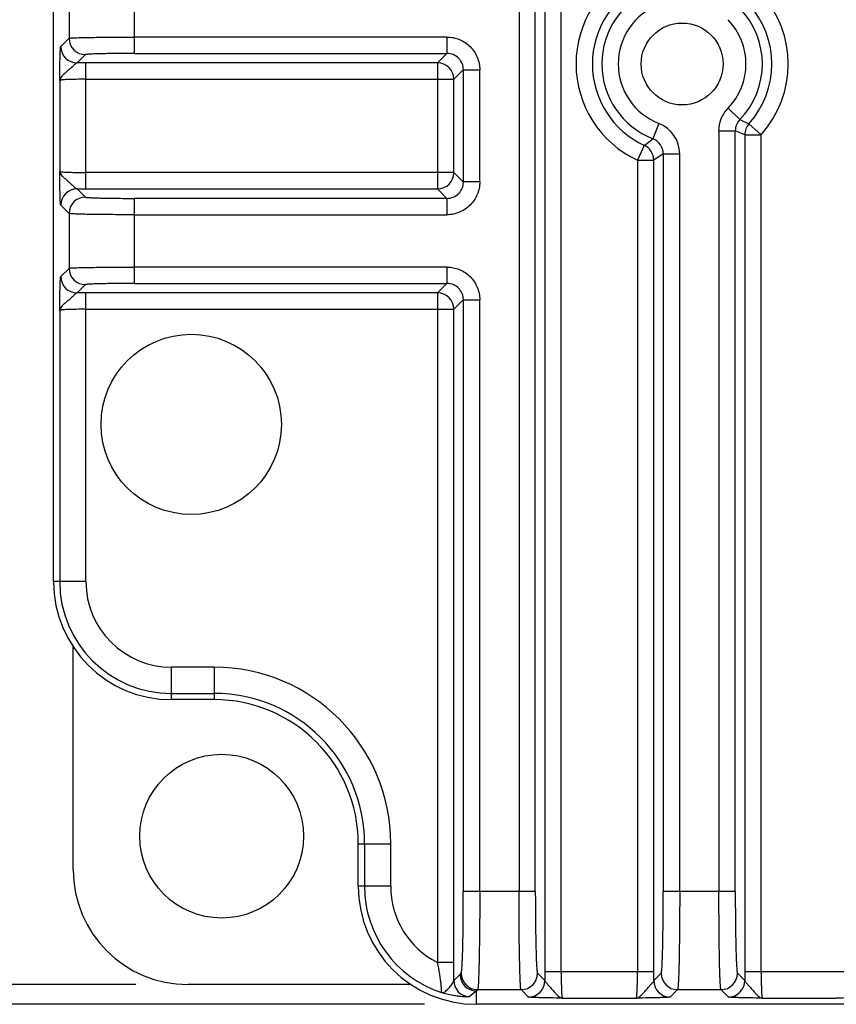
# Model space of a CAD drawing. Header units: inches. Extents: x 0 to 34, y 0 to 22.
# Tile 4 of 40: x 4.7 to 5.7, y 5.7 to 6.9. Entities that reach past the tile are written whole.
import ezdxf

# ---------------------------------------------------------------- set-up
doc = ezdxf.new("R2010")
doc.units = ezdxf.units.IN
doc.header["$LTSCALE"] = 1.87
doc.header["$MEASUREMENT"] = 0
doc.layers.get('0').update_dxf_attribs({"linetype": 'CONTINUOUS'})
doc.layers.add('DIMENSIONS', color=7, linetype='CONTINUOUS')
doc.styles.get("Standard").update_dxf_attribs({"font": 'txt', "width": 0.8})
doc.dimstyles.new('DIMSTYLE_1', dxfattribs={"dimtxt": 0.125, "dimasz": 0.18, "dimexe": 0.18, "dimexo": 0.0625, "dimgap": 0.09, "dimtad": 0, "dimtih": 1, "dimtoh": 1, "dimdec": 1, "dimdsep": 46, "dimtxsty": 'STANDARD', "dimblk": '_FILLED', "dimblk1": '_FILLED', "dimblk2": '_FILLED', "dimcen": 0.09, "dimadec": 0, "dimazin": 0, "dimtp": 0.1, "dimtm": 0.1, "dimtfac": 1, "dimtdec": 1, "dimtofl": 0, "dimtmove": 0, "dimatfit": 3, "dimldrblk": '_FILLED', "dimfxl": 1, "dimtolj": 1, "dimarcsym": 0})

# ---------------------------------------------------------------- blocks, each defined once
blk = doc.blocks.new('_FILLED')
at = {"color": 0, "linetype": 'BYBLOCK'}
blk.add_solid([(0, 0), (-1, 0.1736), (-1, -0.1736)], dxfattribs=at)
blk = doc.blocks.new('*D18')
at = {"layer": 'DIMENSIONS', "color": 2, "linetype": 'CONTINUOUS'}
for p, q in [((4.87, 7.948), (3.896, 7.948)), ((4.021, 7.948), (4.021, 7.0604)), ((4.021, 5.7354), (4.021, 6.6229)), ((4.87, 5.7354), (3.896, 5.7354))]:
    blk.add_line(p, q, dxfattribs=at)
at = {"layer": 'DIMENSIONS', "color": 2, "linetype": 'CONTINUOUS', "xscale": 0.18, "yscale": 0.18, "zscale": 0.18}
for p, rotation in [((4.021, 7.948), 90), ((4.021, 5.7354), 270)]:
    blk.add_blockref('_FILLED', p, dxfattribs=dict(at, rotation=rotation))
at = {"layer": 'DIMENSIONS', "color": 2, "linetype": 'CONTINUOUS', "insert": (3.921, 6.9979), "char_height": 0.125, "width": 0.6, "attachment_point": 2, "line_spacing_factor": 0.9}
blk.add_mtext('56.2\\P[2.21]', dxfattribs=at)
blk = doc.blocks.new('*D19')
at = {"layer": 'DIMENSIONS', "color": 2, "linetype": 'CONTINUOUS'}
for p, q in [((6.3206, 9.0637), (3.146, 9.0637)), ((3.271, 9.0637), (3.271, 7.6065)), ((3.271, 5.7117), (3.271, 6.9502)), ((5.2164, 5.7117), (3.146, 5.7117))]:
    blk.add_line(p, q, dxfattribs=at)
at = {"layer": 'DIMENSIONS', "color": 2, "linetype": 'CONTINUOUS', "xscale": 0.18, "yscale": 0.18, "zscale": 0.18}
for p, rotation in [((3.271, 9.0637), 90), ((3.271, 5.7117), 270)]:
    blk.add_blockref('_FILLED', p, dxfattribs=dict(at, rotation=rotation))
at = {"layer": 'DIMENSIONS', "color": 2, "linetype": 'CONTINUOUS', "insert": (3.271, 7.544), "char_height": 0.125, "width": 0.6, "attachment_point": 2, "line_spacing_factor": 0.9}
blk.add_mtext('85.7\\P[3.37]\\PMAX', dxfattribs=at)

msp = doc.modelspace()

# ---------------------------------------------------------------- linework, layer by layer
at = {"color": 7, "linetype": 'CONTINUOUS'}
for p, q in [((5.3301, 8.8793), (5.3301, 5.8474)), ((5.3497, 5.8474), (5.3497, 8.8793)), ((5.3611, 7.8881), (5.3611, 5.7506)), ((5.3808, 5.7506), (5.3808, 7.8881)), ((4.771, 6.2196), (4.771, 7.4637)), ((4.8683, 6.8544), (4.8683, 6.9566)), ((4.7896, 6.9385), (4.7896, 6.8726)), ((4.7797, 6.8627), (4.7896, 6.8726)), ((5.2436, 6.8741), (4.8683, 6.8741)), ((5.2436, 6.8741), (5.2436, 6.8544)), ((4.8093, 6.8529), (4.7994, 6.843)), ((4.8683, 6.8544), (5.2436, 6.8544)), ((5.2322, 6.843), (5.2436, 6.8544)), ((4.8099, 6.6916), (4.8099, 6.843)), ((5.2322, 6.843), (4.8099, 6.843)), ((5.2322, 6.843), (5.2322, 6.6916)), ((5.2632, 6.8347), (5.2519, 6.8233)), ((5.2632, 6.8347), (5.2829, 6.8347)), ((5.2632, 6.8347), (5.2632, 6.6999)), ((5.2829, 6.6999), (5.2829, 6.8347)), ((4.7784, 6.822), (4.7784, 6.7126)), ((4.8099, 6.8233), (5.2519, 6.8233)), ((5.2519, 6.7113), (5.2519, 6.8233)), ((5.5954, 6.7748), (5.5812, 6.7885)), ((5.4981, 6.7702), (5.4909, 6.7519)), ((5.5954, 6.7748), (5.6063, 6.7698)), ((5.6209, 6.7567), (5.6063, 6.7698)), ((5.5702, 6.7612), (5.5899, 6.7612)), ((5.5702, 6.7612), (5.5702, 5.8474)), ((5.6013, 6.7567), (5.5899, 6.7612)), ((5.5899, 5.8474), (5.5899, 6.7612)), ((5.6013, 6.7567), (5.6209, 6.7567)), ((5.6013, 6.7567), (5.6013, 5.7506)), ((5.6209, 5.7506), (5.6209, 6.7567)), ((5.4806, 6.7439), (5.4909, 6.7519)), ((5.4806, 6.7439), (5.4724, 6.7261)), ((5.5034, 6.7336), (5.492, 6.7261)), ((5.5034, 6.7336), (5.5231, 6.7336)), ((5.5034, 6.7336), (5.5034, 5.8474)), ((5.5231, 5.8474), (5.5231, 6.7336)), ((5.4724, 6.7261), (5.492, 6.7261)), ((5.4724, 6.7261), (5.4724, 5.7506)), ((5.492, 5.7506), (5.492, 6.7261)), ((5.2519, 6.7113), (4.8099, 6.7113)), ((5.2519, 6.7113), (5.2632, 6.6999)), ((5.2829, 6.6999), (5.2632, 6.6999)), ((4.7994, 6.6916), (4.8093, 6.6817)), ((4.8099, 6.6916), (5.2322, 6.6916)), ((5.2436, 6.6802), (5.2322, 6.6916)), ((4.8683, 6.578), (4.8683, 6.6802)), ((5.2436, 6.6802), (4.8683, 6.6802)), ((5.2436, 6.6802), (5.2436, 6.6605)), ((4.7896, 6.662), (4.7797, 6.6719)), ((4.7896, 6.662), (4.7896, 6.5961)), ((4.8683, 6.6605), (5.2436, 6.6605)), ((4.7797, 6.5862), (4.7896, 6.5961)), ((5.2436, 6.5976), (4.8683, 6.5976)), ((5.2436, 6.5976), (5.2436, 6.578)), ((4.8093, 6.5765), (4.7994, 6.5666)), ((4.8683, 6.578), (5.2436, 6.578)), ((5.2322, 6.5666), (5.2436, 6.578)), ((4.8099, 6.2196), (4.8099, 6.5666)), ((5.2322, 6.5666), (4.8099, 6.5666)), ((5.2322, 6.5666), (5.2322, 5.7618)), ((5.2632, 6.5583), (5.2519, 6.5469)), ((5.2632, 6.5583), (5.2829, 6.5583)), ((5.2632, 6.5583), (5.2632, 5.8474)), ((5.2829, 5.8474), (5.2829, 6.5583)), ((4.7784, 6.5456), (4.7784, 6.2196)), ((4.8099, 6.5469), (5.2519, 6.5469)), ((5.2519, 5.7618), (5.2519, 6.5469)), ((4.8099, 6.2196), (4.771, 6.2196)), ((4.7947, 5.8732), (4.7947, 6.1412)), ((4.964, 6.1167), (4.9128, 6.1167)), ((4.9128, 6.0778), (4.9128, 6.1167)), ((4.964, 6.1167), (4.964, 6.0778)), ((4.9128, 6.0853), (4.964, 6.0853)), ((4.964, 6.0778), (4.9128, 6.0778)), ((5.1371, 5.9047), (5.176, 5.9047)), ((5.1371, 5.8535), (5.1371, 5.9047)), ((5.1446, 5.9047), (5.1446, 5.8535)), ((5.176, 5.8535), (5.176, 5.9047)), ((5.176, 5.8535), (5.1371, 5.8535)), ((5.3497, 5.8474), (5.2632, 5.8474)), ((5.5899, 5.8474), (5.5034, 5.8474)), ((5.2519, 5.7618), (5.2322, 5.7618)), ((5.492, 5.7506), (5.3611, 5.7506)), ((5.7322, 5.7506), (5.6013, 5.7506)), ((5.2518, 5.7402), (5.2593, 5.7475)), ((5.2593, 5.7475), (5.2607, 5.749)), ((5.3523, 5.749), (5.3611, 5.7401)), ((5.492, 5.7401), (5.5009, 5.749)), ((5.5924, 5.749), (5.6013, 5.7401)), ((5.2005, 5.7354), (4.9325, 5.7354)), ((5.2789, 5.7278), (5.2702, 5.7206)), ((5.2804, 5.7293), (5.2789, 5.7278)), ((5.2789, 5.7117), (5.2789, 5.7278)), ((5.2804, 5.7293), (5.3326, 5.7293)), ((5.3415, 5.7204), (5.3326, 5.7293)), ((5.5206, 5.7293), (5.5117, 5.7204)), ((5.5206, 5.7293), (5.5727, 5.7293)), ((5.5816, 5.7204), (5.5727, 5.7293)), ((5.3821, 5.7191), (5.4711, 5.7191)), ((5.6223, 5.7191), (5.7112, 5.7191)), ((6.523, 5.7117), (5.2789, 5.7117))]:
    msp.add_line(p, q, dxfattribs=at)
for centre, radius in [((5.526, 6.8417), 0.0492), ((4.9364, 6.4086), 0.1083), ((4.973, 5.9137), 0.0984)]:
    msp.add_circle(centre, radius, dxfattribs=at)
for centre, radius, start, end in [((5.526, 6.8417), 0.1274, 114.8835, 245.1165), ((5.526, 6.8417), 0.1078, 114.8835, 245.1165), ((5.526, 6.8417), 0.0964, 111.3492, 248.6508), ((5.526, 6.8417), 0.1274, 318.1712, 41.8288), ((5.526, 6.8417), 0.0767, 111.3492, 248.6508), ((5.526, 6.8417), 0.1078, 318.1712, 41.8288), ((5.526, 6.8417), 0.0964, 316.0695, 43.9305), ((5.526, 6.8417), 0.0767, 316.0695, 43.9305), ((4.8093, 6.8726), 0.0197, 180.0473, 269.9527), ((4.7994, 6.8627), 0.0197, 180.0474, 269.9526), ((5.2436, 6.8347), 0.0197, 359.9424, 90.0576), ((4.8098, 4.9295), 1.9135, 89.9984, 90.3137), ((5.2322, 6.8233), 0.0197, 0.0538, 89.9462), ((5.4837, 6.7336), 0.0394, 359.9972, 68.6537), ((5.6096, 6.7612), 0.0197, 136.0501, 180.0216), ((5.621, 6.7567), 0.0197, 138.185, 179.9861), ((5.4837, 6.7336), 0.0197, 359.9647, 68.6879), ((5.4723, 6.7261), 0.0197, 0.0291, 65.0874), ((5.2322, 6.7113), 0.0197, 270.0538, 359.9462), ((5.2436, 6.6999), 0.0197, 269.9424, 0.0576), ((4.7994, 6.6719), 0.0197, 90.0553, 179.9447), ((4.8098, 8.6051), 1.9135, 269.6863, 270.0016), ((4.8093, 6.662), 0.0197, 90.0475, 179.9526), ((4.8093, 6.5962), 0.0197, 180.0473, 269.9527), ((4.7994, 6.5863), 0.0197, 180.0474, 269.9526), ((5.2436, 6.5583), 0.0197, 359.9424, 90.0576), ((4.8098, 4.6531), 1.9135, 89.9984, 90.3137), ((5.2322, 6.5469), 0.0197, 0.0538, 89.9462), ((4.9128, 6.2196), 0.1418, 180, 270), ((4.9128, 6.2196), 0.1344, 180, 270), ((4.9128, 6.2196), 0.1029, 180, 270), ((4.964, 5.9047), 0.2121, 0, 90), ((4.964, 5.9047), 0.1806, 0, 90), ((4.964, 5.9047), 0.1731, 0, 90), ((4.9325, 5.8732), 0.1378, 180, 270), ((5.2789, 5.8535), 0.1418, 180, 270), ((5.2789, 5.8535), 0.1344, 180, 251.8299), ((5.2789, 5.8535), 0.1029, 180, 242.9855), ((3.041, 5.7616), 2.2109, 359.4473, 0.0067), ((7.2746, 5.7506), 1.9135, 179.9984, 180.3137), ((3.5786, 5.7506), 1.9135, 359.6863, 0.0016), ((7.5147, 5.7506), 1.9135, 179.9984, 180.3137), ((5.2715, 5.7403), 0.0197, 180.0435, 266.1768), ((5.279, 5.7475), 0.0197, 180.0474, 269.9526), ((5.2804, 5.749), 0.0197, 180.0474, 269.9526), ((5.3326, 5.749), 0.0197, 270.0474, 359.9526), ((5.3414, 5.7401), 0.0197, 270.0474, 359.9526), ((5.5117, 5.7401), 0.0197, 180.0474, 269.9526), ((5.5206, 5.749), 0.0197, 180.0474, 269.9526), ((5.5727, 5.749), 0.0197, 270.0474, 359.9526), ((5.5816, 5.7401), 0.0197, 270.0474, 359.9526)]:
    msp.add_arc(centre, radius, start, end, dxfattribs=at)
for points, knots in [([(4.7896, 6.8726), (4.7897, 6.8727), (4.7904, 6.8727), (4.7917, 6.8729), (4.7937, 6.873), (4.7964, 6.8732), (4.7997, 6.8733), (4.8055, 6.8735), (4.814, 6.8736), (4.8257, 6.8738), (4.839, 6.874), (4.8534, 6.874), (4.8633, 6.8741), (4.8683, 6.8741)], [0, 0, 0, 0, 0.007453, 0.024001, 0.049545, 0.08391, 0.126851, 0.177913, 0.302347, 0.452777, 0.623459, 0.80816, 1, 1, 1, 1]), ([(5.2436, 6.8741), (5.2487, 6.8741), (5.259, 6.872), (5.2721, 6.8633), (5.2809, 6.8502), (5.2829, 6.8398), (5.2829, 6.8347)], [0, 0, 0, 0, 0.249983, 0.5, 0.750017, 1, 1, 1, 1]), ([(4.7784, 6.822), (4.7785, 6.8269), (4.7786, 6.8341), (4.7787, 6.8433), (4.7789, 6.8494), (4.7791, 6.8545), (4.7792, 6.8581), (4.7794, 6.8604), (4.7794, 6.8615), (4.7796, 6.8622), (4.7796, 6.8626), (4.7797, 6.8627)], [0, 0, 0, 0, 0.361043, 0.528481, 0.679367, 0.808267, 0.908358, 0.945565, 0.973462, 0.99167, 1, 1, 1, 1]), ([(4.8683, 6.8544), (4.8645, 6.8544), (4.8571, 6.8544), (4.8463, 6.8543), (4.8364, 6.8541), (4.8276, 6.854), (4.8212, 6.8538), (4.8169, 6.8536), (4.8144, 6.8535), (4.8123, 6.8533), (4.8108, 6.8532), (4.8099, 6.853), (4.8094, 6.853), (4.8093, 6.8529)], [0, 0, 0, 0, 0.191755, 0.376375, 0.546988, 0.697365, 0.821769, 0.872827, 0.915776, 0.950161, 0.975744, 0.992367, 1, 1, 1, 1]), ([(4.7994, 6.843), (4.7991, 6.8429), (4.7983, 6.8426), (4.7967, 6.8414), (4.7943, 6.839), (4.791, 6.836), (4.7875, 6.833), (4.7841, 6.8301), (4.7806, 6.8269), (4.7786, 6.824), (4.7784, 6.822)], [0, 0, 0, 0, 0.031255, 0.079003, 0.2067, 0.361517, 0.523092, 0.674815, 0.806476, 1, 1, 1, 1]), ([(4.8099, 6.8233), (4.8059, 6.8233), (4.8002, 6.8233), (4.7929, 6.8231), (4.7882, 6.823), (4.7843, 6.8228), (4.7817, 6.8226), (4.7801, 6.8224), (4.7792, 6.8223), (4.7787, 6.8222), (4.7785, 6.8221), (4.7784, 6.822)], [0, 0, 0, 0, 0.37577, 0.54613, 0.696318, 0.820615, 0.914639, 0.949102, 0.974829, 0.991723, 1, 1, 1, 1]), ([(5.5702, 6.7612), (5.5702, 6.7662), (5.5722, 6.7762), (5.5778, 6.7849), (5.5812, 6.7885)], [0, 0, 0, 0, 0.5, 1, 1, 1, 1]), ([(4.7784, 6.7126), (4.7786, 6.7106), (4.7806, 6.7077), (4.7841, 6.7045), (4.7875, 6.7016), (4.791, 6.6986), (4.7943, 6.6956), (4.7967, 6.6932), (4.7983, 6.692), (4.7991, 6.6917), (4.7994, 6.6916)], [0, 0, 0, 0, 0.19352, 0.325179, 0.476906, 0.63848, 0.793307, 0.920986, 0.968714, 1, 1, 1, 1]), ([(4.7784, 6.7126), (4.7785, 6.7125), (4.7787, 6.7124), (4.7792, 6.7123), (4.7801, 6.7122), (4.7817, 6.712), (4.7843, 6.7118), (4.7882, 6.7116), (4.7929, 6.7115), (4.8002, 6.7113), (4.8059, 6.7113), (4.8099, 6.7113)], [0, 0, 0, 0, 0.008277, 0.025171, 0.050898, 0.085361, 0.179385, 0.303682, 0.45387, 0.62423, 1, 1, 1, 1]), ([(4.7797, 6.6719), (4.7796, 6.672), (4.7796, 6.6724), (4.7794, 6.6731), (4.7794, 6.6742), (4.7792, 6.6765), (4.7791, 6.6801), (4.7789, 6.6852), (4.7787, 6.6913), (4.7786, 6.7005), (4.7785, 6.7077), (4.7784, 6.7126)], [0, 0, 0, 0, 0.008331, 0.026539, 0.054435, 0.091642, 0.191734, 0.320634, 0.471519, 0.638958, 1, 1, 1, 1]), ([(5.2829, 6.6999), (5.2829, 6.6948), (5.2809, 6.6844), (5.2721, 6.6713), (5.259, 6.6626), (5.2487, 6.6605), (5.2436, 6.6605)], [0, 0, 0, 0, 0.249983, 0.5, 0.750017, 1, 1, 1, 1]), ([(4.8093, 6.6817), (4.8094, 6.6816), (4.8099, 6.6815), (4.8108, 6.6814), (4.8123, 6.6813), (4.8144, 6.6811), (4.8169, 6.681), (4.8212, 6.6808), (4.8276, 6.6806), (4.8364, 6.6804), (4.8463, 6.6803), (4.8571, 6.6802), (4.8645, 6.6802), (4.8683, 6.6802)], [0, 0, 0, 0, 0.007633, 0.024256, 0.04984, 0.084224, 0.127173, 0.178231, 0.302635, 0.453012, 0.623625, 0.808245, 1, 1, 1, 1]), ([(4.8683, 6.6605), (4.8633, 6.6605), (4.8534, 6.6606), (4.839, 6.6606), (4.8257, 6.6608), (4.814, 6.6609), (4.8055, 6.6611), (4.7997, 6.6613), (4.7964, 6.6614), (4.7937, 6.6616), (4.7917, 6.6617), (4.7904, 6.6619), (4.7897, 6.6619), (4.7896, 6.662)], [0, 0, 0, 0, 0.19184, 0.376541, 0.547223, 0.697653, 0.822087, 0.873149, 0.916091, 0.950455, 0.975999, 0.992547, 1, 1, 1, 1]), ([(4.7896, 6.5961), (4.7897, 6.5963), (4.7904, 6.5963), (4.7917, 6.5965), (4.7937, 6.5966), (4.7964, 6.5967), (4.7997, 6.5969), (4.8055, 6.597), (4.814, 6.5972), (4.8257, 6.5974), (4.839, 6.5975), (4.8534, 6.5976), (4.8633, 6.5976), (4.8683, 6.5976)], [0, 0, 0, 0, 0.007453, 0.024001, 0.049545, 0.08391, 0.126851, 0.177913, 0.302347, 0.452777, 0.623459, 0.80816, 1, 1, 1, 1]), ([(5.2436, 6.5976), (5.2487, 6.5977), (5.259, 6.5956), (5.2721, 6.5869), (5.2809, 6.5738), (5.2829, 6.5634), (5.2829, 6.5583)], [0, 0, 0, 0, 0.249983, 0.5, 0.750017, 1, 1, 1, 1]), ([(4.7784, 6.5456), (4.7785, 6.5505), (4.7786, 6.5577), (4.7787, 6.5669), (4.7789, 6.573), (4.7791, 6.5781), (4.7792, 6.5817), (4.7794, 6.5839), (4.7794, 6.5851), (4.7796, 6.5858), (4.7796, 6.5862), (4.7797, 6.5862)], [0, 0, 0, 0, 0.361043, 0.528481, 0.679367, 0.808267, 0.908358, 0.945565, 0.973462, 0.99167, 1, 1, 1, 1]), ([(4.8683, 6.578), (4.8645, 6.578), (4.8571, 6.5779), (4.8463, 6.5779), (4.8364, 6.5777), (4.8276, 6.5776), (4.8212, 6.5774), (4.8169, 6.5772), (4.8144, 6.5771), (4.8123, 6.5769), (4.8108, 6.5768), (4.8099, 6.5766), (4.8094, 6.5766), (4.8093, 6.5765)], [0, 0, 0, 0, 0.191755, 0.376375, 0.546988, 0.697365, 0.821769, 0.872827, 0.915776, 0.950161, 0.975744, 0.992367, 1, 1, 1, 1]), ([(4.7994, 6.5666), (4.7991, 6.5665), (4.7983, 6.5661), (4.7967, 6.565), (4.7943, 6.5626), (4.791, 6.5596), (4.7875, 6.5565), (4.7841, 6.5537), (4.7806, 6.5505), (4.7786, 6.5475), (4.7784, 6.5456)], [0, 0, 0, 0, 0.031248, 0.078997, 0.206699, 0.361517, 0.523091, 0.674816, 0.806478, 1, 1, 1, 1]), ([(4.8099, 6.5469), (4.8059, 6.5469), (4.8002, 6.5469), (4.7929, 6.5467), (4.7882, 6.5466), (4.7843, 6.5464), (4.7817, 6.5462), (4.7801, 6.546), (4.7792, 6.5459), (4.7787, 6.5458), (4.7785, 6.5457), (4.7784, 6.5456)], [0, 0, 0, 0, 0.37577, 0.54613, 0.696318, 0.820615, 0.914639, 0.949102, 0.974829, 0.991723, 1, 1, 1, 1]), ([(5.2607, 5.749), (5.2609, 5.7491), (5.261, 5.75), (5.2613, 5.7516), (5.2615, 5.7541), (5.2617, 5.7575), (5.2619, 5.7617), (5.2622, 5.7688), (5.2626, 5.7795), (5.2629, 5.7941), (5.2631, 5.8107), (5.2632, 5.8287), (5.2632, 5.8411), (5.2632, 5.8474)], [0, 0, 0, 0, 0.007633, 0.024256, 0.04984, 0.084224, 0.127173, 0.178231, 0.302635, 0.453012, 0.623625, 0.808245, 1, 1, 1, 1]), ([(5.2829, 5.8474), (5.2829, 5.8398), (5.2829, 5.825), (5.2828, 5.8034), (5.2825, 5.7835), (5.2822, 5.766), (5.2819, 5.7531), (5.2816, 5.7445), (5.2814, 5.7395), (5.2812, 5.7354), (5.281, 5.7324), (5.2807, 5.7305), (5.2806, 5.7295), (5.2804, 5.7293)], [0, 0, 0, 0, 0.191814, 0.376491, 0.547152, 0.697566, 0.82199, 0.873051, 0.915995, 0.950365, 0.975922, 0.992492, 1, 1, 1, 1]), ([(5.3326, 5.7293), (5.3324, 5.7295), (5.3323, 5.7305), (5.332, 5.7324), (5.3318, 5.7354), (5.3316, 5.7395), (5.3314, 5.7445), (5.3311, 5.7531), (5.3308, 5.766), (5.3305, 5.7835), (5.3302, 5.8034), (5.3301, 5.825), (5.3301, 5.8398), (5.3301, 5.8474)], [0, 0, 0, 0, 0.007508, 0.024078, 0.049635, 0.084005, 0.126949, 0.17801, 0.302434, 0.452848, 0.623509, 0.808186, 1, 1, 1, 1]), ([(5.3497, 5.8474), (5.3497, 5.8411), (5.3498, 5.8287), (5.3499, 5.8107), (5.3501, 5.7941), (5.3504, 5.7795), (5.3507, 5.7688), (5.351, 5.7617), (5.3513, 5.7575), (5.3515, 5.7541), (5.3517, 5.7516), (5.352, 5.75), (5.3521, 5.7491), (5.3523, 5.749)], [0, 0, 0, 0, 0.191755, 0.376375, 0.546988, 0.697365, 0.821769, 0.872827, 0.915776, 0.95016, 0.975744, 0.992367, 1, 1, 1, 1]), ([(5.5009, 5.749), (5.5011, 5.7491), (5.5012, 5.75), (5.5015, 5.7516), (5.5017, 5.7541), (5.5019, 5.7575), (5.5021, 5.7617), (5.5024, 5.7688), (5.5027, 5.7795), (5.503, 5.7941), (5.5032, 5.8107), (5.5034, 5.8287), (5.5034, 5.8411), (5.5034, 5.8474)], [0, 0, 0, 0, 0.007633, 0.024256, 0.04984, 0.084224, 0.127173, 0.178231, 0.302635, 0.453012, 0.623625, 0.808245, 1, 1, 1, 1]), ([(5.5231, 5.8474), (5.5231, 5.8398), (5.5231, 5.825), (5.5229, 5.8034), (5.5227, 5.7835), (5.5224, 5.766), (5.5221, 5.7531), (5.5218, 5.7445), (5.5216, 5.7395), (5.5213, 5.7354), (5.5211, 5.7324), (5.5208, 5.7305), (5.5208, 5.7295), (5.5206, 5.7293)], [0, 0, 0, 0, 0.191814, 0.376491, 0.547152, 0.697566, 0.82199, 0.873051, 0.915995, 0.950365, 0.975922, 0.992492, 1, 1, 1, 1]), ([(5.5727, 5.7293), (5.5725, 5.7295), (5.5725, 5.7305), (5.5722, 5.7324), (5.572, 5.7354), (5.5717, 5.7395), (5.5715, 5.7445), (5.5712, 5.7531), (5.5709, 5.766), (5.5706, 5.7835), (5.5704, 5.8034), (5.5703, 5.825), (5.5702, 5.8398), (5.5702, 5.8474)], [0, 0, 0, 0, 0.007508, 0.024078, 0.049635, 0.084005, 0.126949, 0.17801, 0.302434, 0.452848, 0.623509, 0.808186, 1, 1, 1, 1]), ([(5.5899, 5.8474), (5.5899, 5.8411), (5.5899, 5.8287), (5.5901, 5.8107), (5.5903, 5.7941), (5.5906, 5.7795), (5.5909, 5.7688), (5.5912, 5.7617), (5.5914, 5.7575), (5.5917, 5.7541), (5.5918, 5.7516), (5.5921, 5.75), (5.5922, 5.7491), (5.5924, 5.749)], [0, 0, 0, 0, 0.191755, 0.376375, 0.546988, 0.697365, 0.821769, 0.872827, 0.915776, 0.95016, 0.975744, 0.992367, 1, 1, 1, 1]), ([(5.237, 5.7258), (5.2371, 5.7259), (5.2371, 5.7262), (5.2372, 5.7267), (5.2372, 5.7276), (5.2371, 5.7295), (5.2369, 5.7325), (5.2364, 5.737), (5.2357, 5.7423), (5.2345, 5.7507), (5.2332, 5.7573), (5.2322, 5.7618)], [0, 0, 0, 0, 0.006681, 0.022406, 0.047291, 0.081298, 0.175064, 0.298845, 0.448193, 0.61819, 1, 1, 1, 1]), ([(5.3808, 5.7506), (5.3808, 5.7467), (5.3808, 5.7409), (5.381, 5.7336), (5.3811, 5.7289), (5.3813, 5.725), (5.3815, 5.7224), (5.3817, 5.7208), (5.3818, 5.7199), (5.3819, 5.7194), (5.382, 5.7192), (5.3821, 5.7191)], [0, 0, 0, 0, 0.37577, 0.54613, 0.696318, 0.820615, 0.914639, 0.949102, 0.974829, 0.991723, 1, 1, 1, 1]), ([(5.4711, 5.7191), (5.4711, 5.7192), (5.4712, 5.7194), (5.4713, 5.7199), (5.4715, 5.7208), (5.4716, 5.7224), (5.4718, 5.725), (5.472, 5.7289), (5.4722, 5.7336), (5.4723, 5.7409), (5.4724, 5.7467), (5.4724, 5.7506)], [0, 0, 0, 0, 0.008277, 0.025171, 0.050898, 0.085361, 0.179385, 0.303682, 0.45387, 0.62423, 1, 1, 1, 1]), ([(5.6209, 5.7506), (5.6209, 5.7467), (5.621, 5.7409), (5.6212, 5.7336), (5.6213, 5.7289), (5.6215, 5.725), (5.6217, 5.7224), (5.6219, 5.7208), (5.622, 5.7199), (5.6221, 5.7194), (5.6222, 5.7192), (5.6223, 5.7191)], [0, 0, 0, 0, 0.37577, 0.54613, 0.696318, 0.820615, 0.914639, 0.949102, 0.974829, 0.991723, 1, 1, 1, 1]), ([(5.237, 5.7258), (5.2384, 5.7255), (5.2408, 5.7265), (5.2433, 5.7286), (5.2462, 5.7315), (5.2489, 5.7346), (5.2511, 5.7379), (5.2517, 5.7395), (5.2518, 5.7403)], [0, 0, 0, 0, 0.190189, 0.317049, 0.461512, 0.76169, 0.894392, 1, 1, 1, 1]), ([(5.3611, 5.7401), (5.3612, 5.7398), (5.3616, 5.739), (5.3628, 5.7374), (5.3651, 5.735), (5.3681, 5.7317), (5.3712, 5.7282), (5.374, 5.7248), (5.3772, 5.7213), (5.3802, 5.7193), (5.3821, 5.7191)], [0, 0, 0, 0, 0.031255, 0.079003, 0.2067, 0.361517, 0.523092, 0.674815, 0.806476, 1, 1, 1, 1]), ([(5.4711, 5.7191), (5.473, 5.7193), (5.4759, 5.7213), (5.4791, 5.7248), (5.482, 5.7282), (5.485, 5.7317), (5.488, 5.735), (5.4904, 5.7374), (5.4916, 5.739), (5.492, 5.7398), (5.492, 5.7401)], [0, 0, 0, 0, 0.19352, 0.325179, 0.476906, 0.63848, 0.793307, 0.920986, 0.968714, 1, 1, 1, 1]), ([(5.6013, 5.7401), (5.6013, 5.7398), (5.6017, 5.739), (5.6029, 5.7374), (5.6053, 5.735), (5.6083, 5.7317), (5.6113, 5.7282), (5.6142, 5.7248), (5.6174, 5.7213), (5.6203, 5.7193), (5.6223, 5.7191)], [0, 0, 0, 0, 0.031259, 0.078996, 0.206672, 0.361502, 0.523088, 0.674807, 0.80646, 1, 1, 1, 1]), ([(5.2702, 5.7206), (5.2701, 5.7206), (5.2698, 5.7205), (5.2692, 5.7205), (5.2684, 5.7205), (5.2667, 5.7205), (5.2639, 5.7206), (5.2599, 5.7209), (5.2551, 5.7216), (5.2473, 5.7229), (5.2412, 5.7245), (5.237, 5.7258)], [0, 0, 0, 0, 0.008151, 0.025096, 0.050716, 0.084741, 0.176491, 0.296672, 0.442421, 0.610033, 1, 1, 1, 1]), ([(5.3821, 5.7191), (5.3772, 5.7192), (5.37, 5.7193), (5.3608, 5.7195), (5.3548, 5.7196), (5.3496, 5.7198), (5.346, 5.7199), (5.3438, 5.7201), (5.3426, 5.7202), (5.3419, 5.7203), (5.3415, 5.7203), (5.3415, 5.7204)], [0, 0, 0, 0, 0.361043, 0.528481, 0.679367, 0.808267, 0.908358, 0.945565, 0.973462, 0.99167, 1, 1, 1, 1]), ([(5.5117, 5.7204), (5.5116, 5.7203), (5.5112, 5.7203), (5.5105, 5.7202), (5.5094, 5.7201), (5.5071, 5.7199), (5.5035, 5.7198), (5.4984, 5.7196), (5.4923, 5.7195), (5.4831, 5.7193), (5.4759, 5.7192), (5.4711, 5.7191)], [0, 0, 0, 0, 0.00833, 0.026538, 0.054435, 0.091642, 0.191733, 0.320633, 0.471519, 0.638957, 1, 1, 1, 1]), ([(5.6223, 5.7191), (5.6174, 5.7192), (5.6102, 5.7193), (5.601, 5.7195), (5.5949, 5.7196), (5.5898, 5.7198), (5.5862, 5.7199), (5.5839, 5.7201), (5.5828, 5.7202), (5.5821, 5.7203), (5.5817, 5.7203), (5.5816, 5.7204)], [0, 0, 0, 0, 0.361043, 0.528481, 0.679367, 0.808267, 0.908358, 0.945565, 0.973462, 0.99167, 1, 1, 1, 1]), ([(5.7518, 5.7204), (5.7518, 5.7203), (5.7514, 5.7203), (5.7507, 5.7202), (5.7495, 5.7201), (5.7473, 5.7199), (5.7437, 5.7198), (5.7385, 5.7196), (5.7325, 5.7195), (5.7233, 5.7193), (5.7161, 5.7192), (5.7112, 5.7191)], [0, 0, 0, 0, 0.00833, 0.026538, 0.054435, 0.091642, 0.191733, 0.320633, 0.471519, 0.638957, 1, 1, 1, 1])]:
    msp.add_open_spline(points, degree=3, knots=knots, dxfattribs=at)

# ---------------------------------------------------------------- dimensions: what is measured, and where the dimension line sits
at = {"layer": 'DIMENSIONS', "color": 2, "linetype": 'CONTINUOUS'}
dim = msp.add_linear_dim(base=(3.271, 5.7117), p1=(6.3206, 9.0637), p2=(5.2164, 5.7117), angle=270, text='85.7\\P[3.37]\\PMAX', dimstyle='DIMSTYLE_1', dxfattribs=at)
dim.commit()
dim.dimension.update_dxf_attribs({"geometry": '*D19', "text_midpoint": (2.971, 7.2783), "dimtype": 160})
dim = msp.add_linear_dim(base=(4.021, 7.948), p1=(4.87, 5.7354), p2=(4.87, 7.948), angle=90, dimstyle='DIMSTYLE_1', dxfattribs=at)
dim.commit()
dim.dimension.update_dxf_attribs({"geometry": '*D18', "text_midpoint": (3.896, 6.8417), "dimtype": 160})

doc.saveas('drawing.dxf')
